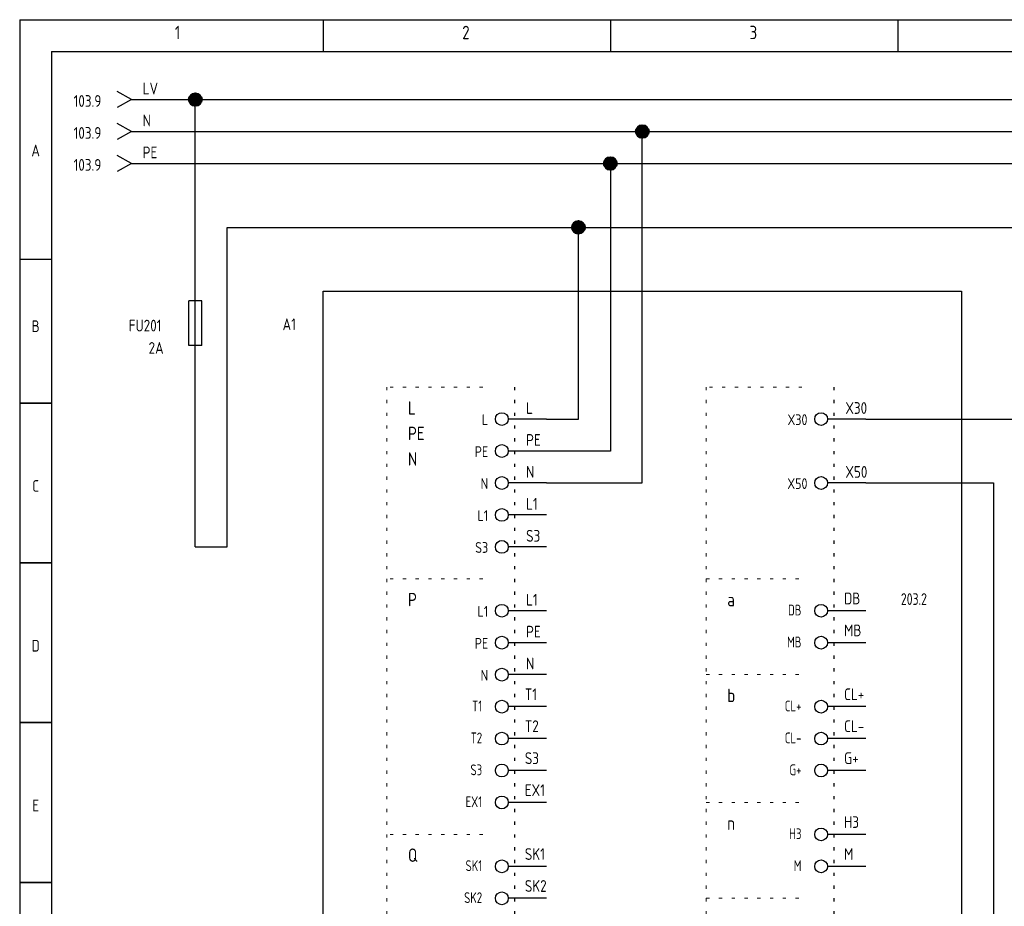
# Model space of a CAD drawing. Header units: millimetres. Extents: x 8 to 412, y 5 to 282.
# Tile 2 of 5: x 8 to 162, y 144 to 282. Entities that reach past the tile are written whole.
import ezdxf
from ezdxf.enums import TextEntityAlignment as Align

# ---------------------------------------------------------------- set-up
doc = ezdxf.new("R2010")
doc.units = ezdxf.units.MM
doc.linetypes.add('Caddy_Dot', pattern=[2, 0.5, -1.5])
doc.linetypes.add('Caddy_Solid', pattern=[0])
for name, color, linetype, lineweight in [('Caddy_1', 7, 'Caddy_Solid', 25), ('Caddy_4', 7, 'Caddy_Dot', 18), ('Caddy_5', 7, 'Caddy_Solid', 25), ('Caddy_9', 7, 'Caddy_Solid', 25)]:
    doc.layers.add(name, color=color, linetype=linetype, lineweight=lineweight)
doc.styles.add('Caddy_Vectorfont1p', font='isocp___.ttf', dxfattribs={"width": 0.9})
pattern_1 = [(28.64789, (0, 0), (-0.047942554, 0.087758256), []), (118.64789, (0, 0), (-0.087758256, -0.047942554), [])]

# ---------------------------------------------------------------- blocks, each defined once
blk = doc.blocks.new('9646912B40A1')
at = {"layer": 'Caddy_1', "color": 7, "linetype": 'Caddy_Solid', "lineweight": 25}
for p, q in [((7.5, 282.5), (7.5, 5)), ((7.5, 282.5), (412.5, 282.5)), ((55, 282.5), (55, 277.5)), ((100, 282.5), (100, 277.5)), ((145, 282.5), (145, 277.5)), ((12.5, 277.5), (407.5, 277.5)), ((12.5, 277.5), (12.5, 30)), ((7.5, 245), (12.5, 245)), ((7.5, 222.5), (12.5, 222.5)), ((12.5, 222.5), (7.5, 222.5)), ((11.5, 222.5), (10.5, 222.5)), ((12.5, 197.5), (7.5, 197.5)), ((7.5, 197.5), (12.5, 197.5)), ((12.5, 172.5), (7.5, 172.5)), ((7.5, 172.5), (12.5, 172.5)), ((12.5, 147.5), (7.5, 147.5)), ((7.5, 147.5), (12.5, 147.5))]:
    blk.add_line(p, q, dxfattribs=at)
at = {"layer": 'Caddy_1', "color": 7, "lineweight": 25, "style": 'Caddy_Vectorfont1p', "width": 0.9}
for s, p in [('1', (31.8, 279.45)), ('2', (76.8, 279.45)), ('3', (121.8, 279.45))]:
    blk.add_text(s, height=2.1, dxfattribs=at).set_placement(p)
for s, p in [('A', (10, 261.11)), ('B', (10, 233.61)), ('C', (10, 208.61)), ('D', (10, 183.61)), ('E', (10, 158.61))]:
    blk.add_text(s, height=1.84, dxfattribs=at).set_placement(p, align=Align.CENTER)
blk = doc.blocks.new('5775A30C5544')
at = {"layer": 'Caddy_9', "color": 7, "linetype": 'Caddy_Solid', "lineweight": 30}
blk.add_line((90, 175), (84, 175), dxfattribs=at)
blk.add_circle((83, 175), 1, dxfattribs=at)
blk = doc.blocks.new('FDAF08C821B5')
at = {"layer": 'Caddy_5'}
blk.add_blockref('5775A30C5544', (0, 0, 1), dxfattribs=at)
at = {"layer": 'Caddy_1', "color": 7, "lineweight": 30, "style": 'Caddy_Vectorfont1p', "width": 0.81}
blk.add_text('T1', height=1.688, dxfattribs=at).set_placement((79.92, 174.26), align=Align.RIGHT)
at = {"layer": 'Caddy_1', "color": 7, "lineweight": 25, "style": 'Caddy_Vectorfont1p', "width": 0.9}
blk.add_attdef('$TAG175000_00', (86.6, 176.01), '', height=1.84, dxfattribs=at)
blk = doc.blocks.new('02FFD622A01C')
at = {"layer": 'Caddy_9', "color": 7, "linetype": 'Caddy_Solid', "lineweight": 30}
blk.add_line((90, 170), (84, 170), dxfattribs=at)
blk.add_circle((83, 170), 1, dxfattribs=at)
blk = doc.blocks.new('E4159B61F620')
at = {"layer": 'Caddy_5'}
blk.add_blockref('02FFD622A01C', (0, 0, 1), dxfattribs=at)
at = {"layer": 'Caddy_1', "color": 7, "lineweight": 30, "style": 'Caddy_Vectorfont1p', "width": 0.81}
blk.add_text('T2', height=1.688, dxfattribs=at).set_placement((79.92, 169.26), align=Align.RIGHT)
at = {"layer": 'Caddy_1', "color": 7, "lineweight": 25, "style": 'Caddy_Vectorfont1p', "width": 0.9}
blk.add_attdef('$TAG175000_00', (86.6, 171.01), '', height=1.84, dxfattribs=at)
blk = doc.blocks.new('660B41A665D2')
at = {"layer": 'Caddy_9', "color": 7, "linetype": 'Caddy_Solid', "lineweight": 30}
blk.add_line((90, 165), (84, 165), dxfattribs=at)
blk.add_circle((83, 165), 1, dxfattribs=at)
blk = doc.blocks.new('B76551131167')
at = {"layer": 'Caddy_5'}
blk.add_blockref('660B41A665D2', (0, 0, 1), dxfattribs=at)
at = {"layer": 'Caddy_1', "color": 7, "lineweight": 30, "style": 'Caddy_Vectorfont1p', "width": 0.81}
blk.add_text('S3', height=1.688, dxfattribs=at).set_placement((79.92, 164.26), align=Align.RIGHT)
at = {"layer": 'Caddy_1', "color": 7, "lineweight": 25, "style": 'Caddy_Vectorfont1p', "width": 0.9}
blk.add_attdef('$TAG175000_00', (86.6, 166.01), '', height=1.84, dxfattribs=at)
blk = doc.blocks.new('8C88294459C1')
at = {"layer": 'Caddy_9', "color": 7, "linetype": 'Caddy_Solid', "lineweight": 30}
blk.add_line((90, 160), (84, 160), dxfattribs=at)
blk.add_circle((83, 160), 1, dxfattribs=at)
blk = doc.blocks.new('3DE2322C3C3D')
at = {"layer": 'Caddy_5'}
blk.add_blockref('8C88294459C1', (0, 0, 1), dxfattribs=at)
at = {"layer": 'Caddy_1', "color": 7, "lineweight": 30, "style": 'Caddy_Vectorfont1p', "width": 0.81}
blk.add_text('EX1', height=1.688, dxfattribs=at).set_placement((79.92, 159.26), align=Align.RIGHT)
at = {"layer": 'Caddy_1', "color": 7, "lineweight": 25, "style": 'Caddy_Vectorfont1p', "width": 0.9}
blk.add_attdef('$TAG175000_00', (86.6, 161.01), '', height=1.84, dxfattribs=at)
blk = doc.blocks.new('BB67AE8AE915')
at = {"layer": 'Caddy_9', "color": 7, "linetype": 'Caddy_Solid', "lineweight": 30}
blk.add_line((90, 150), (84, 150), dxfattribs=at)
blk.add_circle((83, 150), 1, dxfattribs=at)
blk = doc.blocks.new('72F03FC1A2A5')
at = {"layer": 'Caddy_9', "color": 7, "linetype": 'Caddy_Solid', "lineweight": 30}
blk.add_line((90, 145), (84, 145), dxfattribs=at)
blk.add_circle((83, 145), 1, dxfattribs=at)
blk = doc.blocks.new('9DD0E0888523')
at = {"layer": 'Caddy_5'}
for name in ['BB67AE8AE915', '72F03FC1A2A5']:
    blk.add_blockref(name, (0, 0, 1), dxfattribs=at)
at = {"layer": 'Caddy_1', "color": 7, "lineweight": 30, "style": 'Caddy_Vectorfont1p', "width": 0.81}
for s, p in [('SK1', (79.92, 149.26)), ('SK2', (79.92, 144.26))]:
    blk.add_text(s, height=1.688, dxfattribs=at).set_placement(p, align=Align.RIGHT)
at = {"layer": 'Caddy_1', "color": 7, "lineweight": 25, "style": 'Caddy_Vectorfont1p', "width": 0.9}
for tag, p in [('$TAG175000_00', (86.6, 151.01)), ('$TAG175000_01', (86.6, 146.01))]:
    blk.add_attdef(tag, p, '', height=1.84, dxfattribs=at)
blk = doc.blocks.new('6D6590AD00E0')
at = {"layer": 'Caddy_9', "color": 7, "linetype": 'Caddy_Solid', "lineweight": 30}
blk.add_line((140, 190), (134, 190), dxfattribs=at)
blk.add_circle((133, 190), 1, dxfattribs=at)
blk = doc.blocks.new('56E2800A1D2F')
at = {"layer": 'Caddy_9', "color": 7, "linetype": 'Caddy_Solid', "lineweight": 30}
blk.add_line((140, 185), (134, 185), dxfattribs=at)
blk.add_circle((133, 185), 1, dxfattribs=at)
blk = doc.blocks.new('2FCAE0C1D9EF')
at = {"layer": 'Caddy_5'}
for name in ['6D6590AD00E0', '56E2800A1D2F']:
    blk.add_blockref(name, (0, 0, 1), dxfattribs=at)
at = {"layer": 'Caddy_1', "color": 7, "lineweight": 30, "style": 'Caddy_Vectorfont1p', "width": 0.81}
blk.add_text('203.2', height=1.838, dxfattribs=at).set_placement((145.49, 190.91))
for s, p in [('DB', (129.92, 189.26)), ('MB', (129.92, 184.26))]:
    blk.add_text(s, height=1.688, dxfattribs=at).set_placement(p, align=Align.RIGHT)
at = {"layer": 'Caddy_1', "color": 7, "lineweight": 25, "style": 'Caddy_Vectorfont1p', "width": 0.9}
for tag, p in [('$TAG175000_00', (136.6, 191.01)), ('$TAG175000_01', (136.6, 186.01))]:
    blk.add_attdef(tag, p, '', height=1.84, dxfattribs=at)
blk = doc.blocks.new('D993B25821CC')
at = {"layer": 'Caddy_9', "color": 7, "linetype": 'Caddy_Solid', "lineweight": 30}
blk.add_line((140, 175), (134, 175), dxfattribs=at)
blk.add_circle((133, 175), 1, dxfattribs=at)
blk = doc.blocks.new('21ADDEF0340B')
at = {"layer": 'Caddy_9', "color": 7, "linetype": 'Caddy_Solid', "lineweight": 30}
blk.add_line((140, 170), (134, 170), dxfattribs=at)
blk.add_circle((133, 170), 1, dxfattribs=at)
blk = doc.blocks.new('55A9335E9A4E')
at = {"layer": 'Caddy_9', "color": 7, "linetype": 'Caddy_Solid', "lineweight": 30}
blk.add_line((140, 165), (134, 165), dxfattribs=at)
blk.add_circle((133, 165), 1, dxfattribs=at)
blk = doc.blocks.new('29AA83CEE1A2')
at = {"layer": 'Caddy_5'}
for name in ['D993B25821CC', '21ADDEF0340B', '55A9335E9A4E']:
    blk.add_blockref(name, (0, 0, 1), dxfattribs=at)
at = {"layer": 'Caddy_1', "color": 7, "lineweight": 30, "style": 'Caddy_Vectorfont1p', "width": 0.81}
for s, p in [('CL+', (129.92, 174.26)), ('CL-', (129.92, 169.26)), ('G+', (129.92, 164.26))]:
    blk.add_text(s, height=1.688, dxfattribs=at).set_placement(p, align=Align.RIGHT)
at = {"layer": 'Caddy_1', "color": 7, "lineweight": 25, "style": 'Caddy_Vectorfont1p', "width": 0.9}
for tag, p in [('$TAG175000_00', (136.6, 176.01)), ('$TAG175000_01', (136.6, 171.01)), ('$TAG175000_02', (136.6, 166.01))]:
    blk.add_attdef(tag, p, '', height=1.84, dxfattribs=at)
blk = doc.blocks.new('F1ABFE636945')
at = {"layer": 'Caddy_9', "color": 7, "linetype": 'Caddy_Solid', "lineweight": 30}
blk.add_line((140, 155), (134, 155), dxfattribs=at)
blk.add_circle((133, 155), 1, dxfattribs=at)
blk = doc.blocks.new('A0D6ECB50E89')
at = {"layer": 'Caddy_9', "color": 7, "linetype": 'Caddy_Solid', "lineweight": 30}
blk.add_line((140, 150), (134, 150), dxfattribs=at)
blk.add_circle((133, 150), 1, dxfattribs=at)
blk = doc.blocks.new('A981075C61C7')
at = {"layer": 'Caddy_5'}
for name in ['F1ABFE636945', 'A0D6ECB50E89']:
    blk.add_blockref(name, (0, 0, 1), dxfattribs=at)
at = {"layer": 'Caddy_1', "color": 7, "lineweight": 30, "style": 'Caddy_Vectorfont1p', "width": 0.81}
for s, height, p in [('H3', 1.688, (129.92, 154.26)), ('M', 1.69, (129.92, 149.26))]:
    blk.add_text(s, height=height, dxfattribs=at).set_placement(p, align=Align.RIGHT)
at = {"layer": 'Caddy_1', "color": 7, "lineweight": 25, "style": 'Caddy_Vectorfont1p', "width": 0.9}
for tag, p in [('$TAG175000_00', (136.6, 156.01)), ('$TAG175000_01', (136.6, 151.01))]:
    blk.add_attdef(tag, p, '', height=1.84, dxfattribs=at)
blk = doc.blocks.new('A9E5DE4180D1')
at = {"layer": 'Caddy_1', "color": 7, "linetype": 'Caddy_Solid', "lineweight": 25}
for p, q in [((55, 240), (155, 240)), ((55, 35), (55, 240)), ((155, 240), (155, 35)), ((155, 35), (55, 35))]:
    blk.add_line(p, q, dxfattribs=at)
blk = doc.blocks.new('DE309C6C5E68')
at = {"layer": 'Caddy_1', "color": 7, "linetype": 'Caddy_Dot', "lineweight": 25}
for p, q in [((85, 225), (85, 55)), ((135, 225), (135, 40))]:
    blk.add_line(p, q, dxfattribs=at)
at = {"layer": 'Caddy_1', "color": 7, "linetype": 'Caddy_Solid', "lineweight": 25}
for p, q in [((90, 220), (84, 220)), ((140, 220), (134, 220)), ((90, 215), (84, 215)), ((90, 210), (84, 210)), ((140, 210), (134, 210)), ((90, 205), (84, 205)), ((90, 200), (84, 200)), ((90, 190), (84, 190)), ((90, 185), (84, 185)), ((90, 180), (84, 180))]:
    blk.add_line(p, q, dxfattribs=at)
for centre in [(83, 220), (133, 220), (83, 215), (83, 210), (133, 210), (83, 205), (83, 200), (83, 190), (83, 185), (83, 180)]:
    blk.add_circle(centre, 1, dxfattribs=at)
at = {"layer": 'Caddy_4', "color": 7, "linetype": 'Caddy_Dot', "lineweight": 18}
for p, q in [((80, 225), (65, 225)), ((65, 225), (65, 75)), ((130, 225), (115, 225)), ((115, 225), (115, 40)), ((80, 195), (65, 195)), ((115, 195), (130, 195)), ((115, 180), (130, 180)), ((115, 160), (130, 160)), ((80, 155), (65, 155)), ((115, 145), (130, 145))]:
    blk.add_line(p, q, dxfattribs=at)
at = {"layer": 'Caddy_1'}
blk.add_blockref('A9E5DE4180D1', (0, 0, 1), dxfattribs=at)
ref = blk.add_blockref('2FCAE0C1D9EF', (0, 0, 1), dxfattribs=at)
ref.add_attrib('$TAG175000_00', 'DB', (136.6, 191.01), dxfattribs={"color": 7, "lineweight": 25, "height": 1.838, "style": 'Caddy_Vectorfont1p', "width": 0.9})
ref.add_attrib('$TAG175000_01', 'MB', (136.6, 186.01), dxfattribs={"color": 7, "lineweight": 25, "height": 1.838, "style": 'Caddy_Vectorfont1p', "width": 0.9})
ref = blk.add_blockref('FDAF08C821B5', (0, 0, 1), dxfattribs=at)
ref.add_attrib('$TAG175000_00', 'T1', (86.6, 176.01), dxfattribs={"color": 7, "lineweight": 25, "height": 1.838, "style": 'Caddy_Vectorfont1p', "width": 0.9})
ref = blk.add_blockref('29AA83CEE1A2', (0, 0, 1), dxfattribs=at)
ref.add_attrib('$TAG175000_00', 'CL+', (136.6, 176.01), dxfattribs={"color": 7, "lineweight": 25, "height": 1.838, "style": 'Caddy_Vectorfont1p', "width": 0.9})
ref.add_attrib('$TAG175000_01', 'CL-', (136.6, 171.01), dxfattribs={"color": 7, "lineweight": 25, "height": 1.838, "style": 'Caddy_Vectorfont1p', "width": 0.9})
ref.add_attrib('$TAG175000_02', 'G+', (136.6, 166.01), dxfattribs={"color": 7, "lineweight": 25, "height": 1.838, "style": 'Caddy_Vectorfont1p', "width": 0.9})
ref = blk.add_blockref('E4159B61F620', (0, 0, 1), dxfattribs=at)
ref.add_attrib('$TAG175000_00', 'T2', (86.6, 171.01), dxfattribs={"color": 7, "lineweight": 25, "height": 1.838, "style": 'Caddy_Vectorfont1p', "width": 0.9})
ref = blk.add_blockref('B76551131167', (0, 0, 1), dxfattribs=at)
ref.add_attrib('$TAG175000_00', 'S3', (86.6, 166.01), dxfattribs={"color": 7, "lineweight": 25, "height": 1.838, "style": 'Caddy_Vectorfont1p', "width": 0.9})
ref = blk.add_blockref('3DE2322C3C3D', (0, 0, 1), dxfattribs=at)
ref.add_attrib('$TAG175000_00', 'EX1', (86.6, 161.01), dxfattribs={"color": 7, "lineweight": 25, "height": 1.838, "style": 'Caddy_Vectorfont1p', "width": 0.9})
ref = blk.add_blockref('A981075C61C7', (0, 0, 1), dxfattribs=at)
ref.add_attrib('$TAG175000_00', 'H3', (136.6, 156.01), dxfattribs={"color": 7, "lineweight": 25, "height": 1.838, "style": 'Caddy_Vectorfont1p', "width": 0.9})
ref.add_attrib('$TAG175000_01', 'M', (136.6, 151.01), dxfattribs={"color": 7, "lineweight": 25, "height": 1.84, "style": 'Caddy_Vectorfont1p', "width": 0.9})
ref = blk.add_blockref('9DD0E0888523', (0, 0, 1), dxfattribs=at)
ref.add_attrib('$TAG175000_00', 'SK1', (86.6, 151.01), dxfattribs={"color": 7, "lineweight": 25, "height": 1.838, "style": 'Caddy_Vectorfont1p', "width": 0.9})
ref.add_attrib('$TAG175000_01', 'SK2', (86.6, 146.01), dxfattribs={"color": 7, "lineweight": 25, "height": 1.838, "style": 'Caddy_Vectorfont1p', "width": 0.9})
at = {"layer": 'Caddy_1', "color": 7, "lineweight": 25, "style": 'Caddy_Vectorfont1p', "width": 0.9}
for s, p in [('L', (68.3, 220.7)), ('PE', (68.3, 216.7)), ('N', (68.3, 212.7)), ('P', (68.3, 190.7)), ('a', (118.3, 190.7)), ('b', (118.3, 175.7)), ('n', (118.3, 155.7)), ('Q', (68.3, 150.7))]:
    blk.add_text(s, height=2.1, dxfattribs=at).set_placement(p)
for s, height, p in [('L', 1.69, (80.86, 219.06)), ('X30', 1.685, (130.86, 219.06)), ('PE', 1.685, (80.86, 214.06)), ('N', 1.69, (80.86, 209.06)), ('X50', 1.685, (130.86, 209.06)), ('L1', 1.685, (80.86, 204.06)), ('S3', 1.685, (80.86, 199.06)), ('L1', 1.685, (80.86, 189.06)), ('PE', 1.685, (80.86, 184.06)), ('N', 1.69, (80.86, 179.06))]:
    blk.add_text(s, height=height, dxfattribs=at).set_placement(p, align=Align.RIGHT)
blk.add_attdef('$TAG160010', text='', height=1.84, dxfattribs=at).set_placement((50.75, 233.91), align=Align.RIGHT)
for tag, p in [('$TAG175000_00', (86.8, 220.81)), ('$TAG175000_08', (136.8, 220.81)), ('$TAG175000_01', (86.8, 215.81)), ('$TAG175000_02', (86.8, 210.81)), ('$TAG175000_09', (136.8, 210.81)), ('$TAG175000_03', (86.8, 205.81)), ('$TAG175000_04', (86.8, 200.81)), ('$TAG175000_05', (86.8, 190.81)), ('$TAG175000_06', (86.8, 185.81)), ('$TAG175000_07', (86.8, 180.81))]:
    blk.add_attdef(tag, p, '', height=1.84, dxfattribs=at)
blk = doc.blocks.new('7EE623345CC4')
at = {"layer": 'Caddy_1', "color": 7, "linetype": 'Caddy_Solid', "lineweight": 25}
for q in [(22.75, 271.25), (22.75, 268.75)]:
    blk.add_line((25, 270), q, dxfattribs=at)
at = {"layer": 'Caddy_1', "color": 7, "lineweight": 25, "style": 'Caddy_Vectorfont1p', "width": 0.9}
blk.add_text('103.9', height=1.838, dxfattribs=at).set_placement((20.28, 268.86), align=Align.RIGHT)
blk.add_attdef('$TAG160010', (26.76, 270.81), '', height=1.84, dxfattribs=at)
blk = doc.blocks.new('1311A965CF03')
at = {"layer": 'Caddy_1', "color": 140, "linetype": 'Caddy_Solid', "lineweight": 25, "true_color": 0x00aeee}
for q in [(22.75, 266.25), (22.75, 263.75)]:
    blk.add_line((25, 265), q, dxfattribs=at)
at = {"layer": 'Caddy_1', "color": 140, "lineweight": 25, "true_color": 0x00aeee, "style": 'Caddy_Vectorfont1p', "width": 0.9}
blk.add_text('103.9', height=1.838, dxfattribs=at).set_placement((20.28, 263.86), align=Align.RIGHT)
blk.add_attdef('$TAG160010', (26.76, 265.81), '', height=1.84, dxfattribs=at)
blk = doc.blocks.new('C448D4DC59EA')
at = {"layer": 'Caddy_1', "color": 3, "linetype": 'Caddy_Solid', "lineweight": 25, "true_color": 0x00ff00}
for q in [(22.75, 261.25), (22.75, 258.75)]:
    blk.add_line((25, 260), q, dxfattribs=at)
at = {"layer": 'Caddy_1', "color": 3, "lineweight": 25, "true_color": 0x00ff00, "style": 'Caddy_Vectorfont1p', "width": 0.9}
blk.add_text('103.9', height=1.838, dxfattribs=at).set_placement((20.28, 258.86), align=Align.RIGHT)
blk.add_attdef('$TAG160010', (26.76, 260.81), '', height=1.84, dxfattribs=at)
blk = doc.blocks.new('DC13E884278C')
at = {"layer": 'Caddy_1', "color": 7, "linetype": 'Caddy_Solid', "lineweight": 25}
for p, q in [((35, 230), (35, 240)), ((34, 231.5), (34, 238.5)), ((36, 238.5), (34, 238.5)), ((36, 231.5), (36, 238.5)), ((36, 231.5), (34, 231.5))]:
    blk.add_line(p, q, dxfattribs=at)
at = {"layer": 'Caddy_1', "color": 7, "lineweight": 25, "style": 'Caddy_Vectorfont1p', "width": 0.9}
for tag, p in [('$TAG160010', (29.7, 233.71)), ('$TAG160030', (30.04, 230.21))]:
    blk.add_attdef(tag, text='', height=1.84, dxfattribs=at).set_placement(p, align=Align.RIGHT)

msp = doc.modelspace()

# ---------------------------------------------------------------- hatches: boundary and pattern name
at = {"layer": 'Caddy_1'}
h = msp.add_hatch(dxfattribs=at)
h.set_pattern_fill('_USER', scale=0.1, angle=28.6479, style=0, double=1, pattern_type=0)
h.set_pattern_definition(pattern_1)
edge = h.paths.add_edge_path(flags=0)
edge.add_arc((35, 270), 1, 0, 360)
at = {"layer": 'Caddy_1', "true_color": 0x00aeee}
h = msp.add_hatch(dxfattribs=at)
h.set_pattern_fill('_USER', color=140, scale=0.1, angle=28.6479, style=0, double=1, pattern_type=0)
h.set_pattern_definition(pattern_1)
edge = h.paths.add_edge_path(flags=0)
edge.add_arc((105, 265), 1, 0, 360)
at = {"layer": 'Caddy_1', "true_color": 0x00ff00}
h = msp.add_hatch(dxfattribs=at)
h.set_pattern_fill('_USER', color=3, scale=0.1, angle=28.6479, style=0, double=1, pattern_type=0)
h.set_pattern_definition(pattern_1)
edge = h.paths.add_edge_path(flags=0)
edge.add_arc((100, 260), 1, 0, 360)
at = {"layer": 'Caddy_1'}
h = msp.add_hatch(dxfattribs=at)
h.set_pattern_fill('_USER', scale=0.1, angle=28.6479, style=0, double=1, pattern_type=0)
h.set_pattern_definition(pattern_1)
edge = h.paths.add_edge_path(flags=0)
edge.add_arc((95, 250), 1, 0, 360)

# ---------------------------------------------------------------- linework, layer by layer
at = {"layer": 'Caddy_1', "color": 7, "linetype": 'Caddy_Solid', "lineweight": 25}
for p, q in [((25, 270), (35, 270)), ((35, 270), (395, 270)), ((35, 240), (35, 270)), ((105, 210), (105, 265)), ((100, 260), (100, 215)), ((40, 200), (40, 250)), ((40, 250), (95, 250)), ((95, 220), (95, 250)), ((95, 250), (215, 250)), ((35, 200), (35, 230)), ((90, 220), (95, 220)), ((140, 220), (165, 220)), ((100, 215), (90, 215)), ((90, 210), (105, 210)), ((140, 210), (160, 210)), ((160, 210), (160, 80)), ((35, 200), (40, 200))]:
    msp.add_line(p, q, dxfattribs=at)
at = {"layer": 'Caddy_1', "color": 140, "linetype": 'Caddy_Solid', "lineweight": 25, "true_color": 0x00aeee}
for p, q in [((25, 265), (105, 265)), ((105, 265), (225, 265))]:
    msp.add_line(p, q, dxfattribs=at)
at = {"layer": 'Caddy_1', "color": 3, "linetype": 'Caddy_Solid', "lineweight": 25, "true_color": 0x00ff00}
for p, q in [((25, 260), (100, 260)), ((100, 260), (220, 260))]:
    msp.add_line(p, q, dxfattribs=at)
at = {"layer": 'Caddy_1', "color": 7, "lineweight": 40}
for centre in [(35, 270), (95, 250)]:
    msp.add_circle(centre, 1, dxfattribs=at)
at = {"layer": 'Caddy_1', "color": 140, "lineweight": 40, "true_color": 0x00aeee}
msp.add_circle((105, 265), 1, dxfattribs=at)
at = {"layer": 'Caddy_1', "color": 3, "lineweight": 40, "true_color": 0x00ff00}
msp.add_circle((100, 260), 1, dxfattribs=at)

# ---------------------------------------------------------------- block references
at = {"layer": 'Caddy_1'}
msp.add_blockref('9646912B40A1', (0, 0, 1), dxfattribs=at)
ref = msp.add_blockref('7EE623345CC4', (0, 0, 1), dxfattribs=at)
ref.add_attrib('$TAG160010', 'LV', (26.76, 270.81), dxfattribs={"color": 7, "lineweight": 25, "height": 1.838, "style": 'Caddy_Vectorfont1p', "width": 0.9})
ref = msp.add_blockref('1311A965CF03', (0, 0, 1), dxfattribs=at)
ref.add_attrib('$TAG160010', 'N', (26.76, 265.81), dxfattribs={"color": 140, "lineweight": 25, "true_color": 0x00aeee, "height": 1.84, "style": 'Caddy_Vectorfont1p', "width": 0.9})
ref = msp.add_blockref('C448D4DC59EA', (0, 0, 1), dxfattribs=at)
ref.add_attrib('$TAG160010', 'PE', (26.76, 260.81), dxfattribs={"color": 3, "lineweight": 25, "true_color": 0x00ff00, "height": 1.838, "style": 'Caddy_Vectorfont1p', "width": 0.9})
ref = msp.add_blockref('DC13E884278C', (0, 0, 1), dxfattribs=at)
ref.add_attrib('$TAG160010', 'FU201', dxfattribs={"color": 7, "lineweight": 25, "height": 1.838, "style": 'Caddy_Vectorfont1p', "width": 0.9}).set_placement((29.7, 233.71), align=Align.RIGHT)
ref.add_attrib('$TAG160030', '2A', dxfattribs={"color": 7, "lineweight": 25, "height": 1.838, "style": 'Caddy_Vectorfont1p', "width": 0.9}).set_placement((30.04, 230.21), align=Align.RIGHT)
ref = msp.add_blockref('DE309C6C5E68', (0, 0, 1), dxfattribs=at)
ref.add_attrib('$TAG160010', 'A1', dxfattribs={"color": 7, "lineweight": 25, "height": 1.838, "style": 'Caddy_Vectorfont1p', "width": 0.9}).set_placement((50.75, 233.91), align=Align.RIGHT)
ref.add_attrib('$TAG175000_00', 'L', (86.8, 220.81), dxfattribs={"color": 7, "lineweight": 25, "height": 1.84, "style": 'Caddy_Vectorfont1p', "width": 0.9})
ref.add_attrib('$TAG175000_01', 'PE', (86.8, 215.81), dxfattribs={"color": 7, "lineweight": 25, "height": 1.838, "style": 'Caddy_Vectorfont1p', "width": 0.9})
ref.add_attrib('$TAG175000_02', 'N', (86.8, 210.81), dxfattribs={"color": 7, "lineweight": 25, "height": 1.84, "style": 'Caddy_Vectorfont1p', "width": 0.9})
ref.add_attrib('$TAG175000_03', 'L1', (86.8, 205.81), dxfattribs={"color": 7, "lineweight": 25, "height": 1.838, "style": 'Caddy_Vectorfont1p', "width": 0.9})
ref.add_attrib('$TAG175000_04', 'S3', (86.8, 200.81), dxfattribs={"color": 7, "lineweight": 25, "height": 1.838, "style": 'Caddy_Vectorfont1p', "width": 0.9})
ref.add_attrib('$TAG175000_05', 'L1', (86.8, 190.81), dxfattribs={"color": 7, "lineweight": 25, "height": 1.838, "style": 'Caddy_Vectorfont1p', "width": 0.9})
ref.add_attrib('$TAG175000_06', 'PE', (86.8, 185.81), dxfattribs={"color": 7, "lineweight": 25, "height": 1.838, "style": 'Caddy_Vectorfont1p', "width": 0.9})
ref.add_attrib('$TAG175000_07', 'N', (86.8, 180.81), dxfattribs={"color": 7, "lineweight": 25, "height": 1.84, "style": 'Caddy_Vectorfont1p', "width": 0.9})
ref.add_attrib('$TAG175000_08', 'X30', (136.8, 220.81), dxfattribs={"color": 7, "lineweight": 25, "height": 1.838, "style": 'Caddy_Vectorfont1p', "width": 0.9})
ref.add_attrib('$TAG175000_09', 'X50', (136.8, 210.81), dxfattribs={"color": 7, "lineweight": 25, "height": 1.838, "style": 'Caddy_Vectorfont1p', "width": 0.9})

doc.saveas('drawing.dxf')
